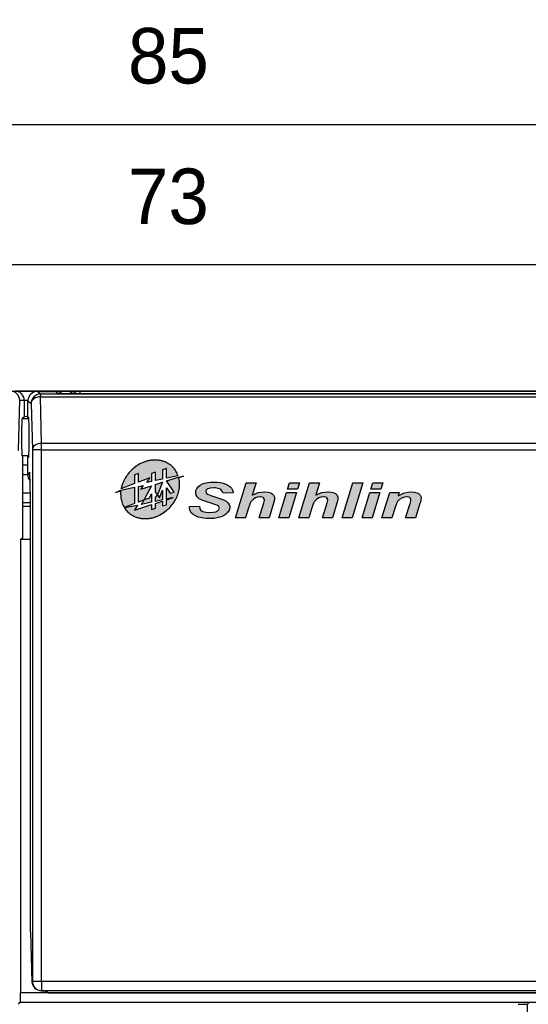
# Model space of a CAD drawing. Extents: x 14074 to 14414, y -3713 to -3387.
# Tile 15 of 25: x 14109 to 14136, y -3442 to -3388. Entities that reach past the tile are written whole.
import ezdxf

# ---------------------------------------------------------------- set-up
doc = ezdxf.new("R2010")
doc.units = 0
doc.linetypes.add('DASHED2', pattern=[9.524999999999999, 6.35, -3.175])
doc.layers.get('DEFPOINTS').update_dxf_attribs({"color": 8, "linetype": 'CONTINUOUS'})
doc.layers.add('TEXT', color=2, linetype='CONTINUOUS')
doc.layers.add('圖層1', color=3, linetype='DASHED2')
doc.styles.get("Standard").update_dxf_attribs({"font": 'PMingLiU.ttf'})
doc.dimstyles.new('ISO-25', dxfattribs={"dimtxt": 3, "dimasz": 3, "dimexe": 1, "dimexo": 1, "dimgap": 2, "dimtad": 2, "dimtih": 1, "dimtoh": 1, "dimtxsty": 'STANDARD', "dimcen": 0, "dimclrd": 256, "dimclre": 256, "dimclrt": 256, "dimazin": 3, "dimtfac": 1, "dimtmove": 0, "dimatfit": 3})

# ---------------------------------------------------------------- blocks, each defined once
blk = doc.blocks.new('*D3')
at = {"layer": 'DEFPOINTS', "color": 0}
for p in [(14153.48054244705, -3401.576901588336), (14153.48054244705, -3414.404963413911), (14080.48054244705, -3564.404963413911)]:
    blk.add_point(p, dxfattribs=at)
at = {"layer": 'TEXT', "color": 7}
for p, q in [((14080.48054244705, -3563.404963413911), (14080.48054244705, -3400.576901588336)), ((14153.48054244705, -3413.404963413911), (14153.48054244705, -3400.576901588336)), ((14083.48054244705, -3401.576901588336), (14150.48054244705, -3401.576901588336))]:
    blk.add_line(p, q, dxfattribs=at)
for points in [[(14083.48054244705, -3401.076901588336), (14083.48054244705, -3402.076901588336), (14080.48054244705, -3401.576901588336)], [(14150.48054244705, -3401.076901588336), (14150.48054244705, -3402.076901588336), (14153.48054244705, -3401.576901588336)]]:
    blk.add_solid(points, dxfattribs=at)
at = {"layer": 'TEXT', "color": 7, "insert": (14116.98054244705, -3397.906843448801), "char_height": 3, "attachment_point": 5}
blk.add_mtext('73', dxfattribs=at)
blk = doc.blocks.new('*D4')
at = {"layer": 'DEFPOINTS', "color": 0}
for p in [(14159.48054244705, -3394.015871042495), (14074.48054244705, -3447.677337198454), (14159.48054244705, -3447.677337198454)]:
    blk.add_point(p, dxfattribs=at)
at = {"layer": 'TEXT', "color": 7}
for p, q in [((14074.48054244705, -3446.677337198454), (14074.48054244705, -3393.015871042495)), ((14159.48054244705, -3446.677337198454), (14159.48054244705, -3393.015871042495)), ((14077.48054244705, -3394.015871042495), (14156.48054244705, -3394.015871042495))]:
    blk.add_line(p, q, dxfattribs=at)
for points in [[(14077.48054244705, -3393.515871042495), (14077.48054244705, -3394.515871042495), (14074.48054244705, -3394.015871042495)], [(14156.48054244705, -3393.515871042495), (14156.48054244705, -3394.515871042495), (14159.48054244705, -3394.015871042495)]]:
    blk.add_solid(points, dxfattribs=at)
at = {"layer": 'TEXT', "color": 7, "insert": (14116.98054244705, -3390.317469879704), "char_height": 3, "attachment_point": 5}
blk.add_mtext('85', dxfattribs=at)
blk = doc.blocks.new('*D5')
at = {"layer": 'DEFPOINTS', "color": 0}
for p in [(14153.48054244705, -3414.404963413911), (14080.48054244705, -3564.404963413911), (14167.14006650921, -3564.404963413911)]:
    blk.add_point(p, dxfattribs=at)
at = {"layer": 'TEXT', "color": 7}
for p, q in [((14154.48054244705, -3414.404963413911), (14168.14006650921, -3414.404963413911)), ((14167.14006650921, -3417.404963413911), (14167.14006650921, -3561.404963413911)), ((14081.48054244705, -3564.404963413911), (14168.14006650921, -3564.404963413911))]:
    blk.add_line(p, q, dxfattribs=at)
for points in [[(14166.64006650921, -3417.404963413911), (14167.64006650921, -3417.404963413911), (14167.14006650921, -3414.404963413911)], [(14166.64006650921, -3561.404963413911), (14167.64006650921, -3561.404963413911), (14167.14006650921, -3564.404963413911)]]:
    blk.add_solid(points, dxfattribs=at)
at = {"layer": 'TEXT', "color": 7, "insert": (14172.0048920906, -3489.404963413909), "char_height": 3, "attachment_point": 5}
blk.add_mtext('150', dxfattribs=at)
blk = doc.blocks.new('*D6')
at = {"layer": 'DEFPOINTS', "color": 0}
for p in [(14105.36062637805, -3408.404963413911), (14107.00991504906, -3570.404963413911), (14176.89654775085, -3570.404963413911)]:
    blk.add_point(p, dxfattribs=at)
at = {"layer": 'TEXT', "color": 7}
for p, q in [((14106.36062637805, -3408.404963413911), (14177.89654775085, -3408.404963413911)), ((14176.89654775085, -3411.404963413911), (14176.89654775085, -3567.404963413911)), ((14108.00991504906, -3570.404963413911), (14177.89654775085, -3570.404963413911))]:
    blk.add_line(p, q, dxfattribs=at)
for points in [[(14176.39654775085, -3411.404963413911), (14177.39654775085, -3411.404963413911), (14176.89654775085, -3408.404963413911)], [(14176.39654775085, -3567.404963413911), (14177.39654775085, -3567.404963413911), (14176.89654775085, -3570.404963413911)]]:
    blk.add_solid(points, dxfattribs=at)
at = {"layer": 'TEXT', "color": 7, "insert": (14181.76137333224, -3489.404963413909), "char_height": 3, "attachment_point": 5}
blk.add_mtext('162', dxfattribs=at)

msp = doc.modelspace()

# ---------------------------------------------------------------- hatches: boundary and pattern name
at = {"layer": '圖層1'}
h = msp.add_hatch(color=256, dxfattribs=at)
edge = h.paths.add_edge_path()
edge.add_arc((14116.13380927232, -3413.986735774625), 1.734616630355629, 174.4808855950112, 175.1147973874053)
edge.add_arc((14115.89513435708, -3413.966336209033), 1.495071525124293, 175.1147973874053, 198.819577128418)
edge.add_arc((14115.64380822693, -3414.051990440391), 1.22955039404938, 198.8195771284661, 251.1804228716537)
edge.add_arc((14115.72946245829, -3413.80066431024), 1.495071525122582, 251.1804228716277, 274.885202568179)
edge.add_arc((14115.70906289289, -3413.561989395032), 1.734616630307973, 274.8852025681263, 295.7618768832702)
edge.add_arc((14115.57665104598, -3413.28761658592), 2.039269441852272, 295.7618768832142, 334.2381231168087)
edge.add_arc((14115.85102385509, -3413.420028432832), 1.73461663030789, 334.2381231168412, 355.1147974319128)
edge.add_arc((14116.08969877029, -3413.440427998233), 1.495071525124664, 355.1147974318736, 373.2348360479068)
edge.add_line((14117.5450610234, -3413.098142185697), (14117.79982818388, -3412.995209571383))
edge.add_line((14117.79982818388, -3412.995209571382), (14117.52494781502, -3413.048640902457))
edge.add_line((14117.52494781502, -3413.048640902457), (14116.87752695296, -3413.259000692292))
edge.add_line((14116.87752695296, -3413.259000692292), (14117.29787083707, -3413.859313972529))
edge.add_line((14117.29787083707, -3413.859313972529), (14117.07356642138, -3413.919416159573))
edge.add_line((14117.07356642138, -3413.919416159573), (14116.87752695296, -3413.639442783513))
edge.add_line((14116.87752695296, -3413.639442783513), (14116.87752695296, -3414.234769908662))
edge.add_line((14116.87752695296, -3414.234769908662), (14117.23496639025, -3414.158793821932))
edge.add_line((14117.23496639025, -3414.158793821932), (14116.87752695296, -3414.274932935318))
edge.add_line((14116.87752695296, -3414.274932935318), (14116.87752695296, -3414.540636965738))
edge.add_line((14116.87752695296, -3414.540636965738), (14116.66051189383, -3414.611149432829))
edge.add_line((14116.66051189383, -3414.611149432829), (14116.66051189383, -3414.345445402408))
edge.add_line((14116.66051189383, -3414.345445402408), (14116.28073554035, -3414.468842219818))
edge.add_line((14116.28073554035, -3414.468842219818), (14116.28073554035, -3414.734546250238))
edge.add_line((14116.28073554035, -3414.734546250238), (14116.06372048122, -3414.805058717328))
edge.add_line((14116.06372048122, -3414.805058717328), (14116.06372048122, -3414.539354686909))
edge.add_line((14116.06372048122, -3414.539354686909), (14115.14140647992, -3414.839032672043))
edge.add_line((14115.14140647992, -3414.839032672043), (14115.31130531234, -3414.567137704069))
edge.add_line((14115.31130531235, -3414.567137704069), (14114.60032134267, -3414.692503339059))
edge.add_line((14114.60032134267, -3414.69250333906), (14115.14140647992, -3414.484800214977))
edge.add_line((14115.14140647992, -3414.484800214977), (14115.14140647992, -3413.603465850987))
edge.add_line((14115.14140647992, -3413.603465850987), (14114.41560819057, -3413.757739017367))
edge.add_line((14114.41560819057, -3413.757739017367), (14114.1268483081, -3413.874405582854))
edge.add_line((14114.1268483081, -3413.874405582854), (14114.40723403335, -3413.819904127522))
edge = h.paths.add_edge_path()
edge.add_line((14116.66051189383, -3412.658996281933), (14116.66051189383, -3413.157749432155))
edge.add_line((14116.66051189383, -3413.157749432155), (14116.28073554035, -3413.238473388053))
edge.add_line((14116.28073554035, -3413.238473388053), (14116.28073554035, -3412.782393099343))
edge.add_line((14116.28073554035, -3412.782393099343), (14116.06372048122, -3412.852905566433))
edge.add_line((14116.06372048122, -3412.852905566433), (14116.06372048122, -3413.284601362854))
edge.add_line((14116.06372048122, -3413.284601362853), (14115.81447356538, -3413.337580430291))
edge.add_line((14115.81447356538, -3413.337580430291), (14115.97323237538, -3413.083513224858))
edge.add_line((14115.97323237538, -3413.083513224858), (14115.35842153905, -3413.319516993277))
edge.add_line((14115.35842153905, -3413.319516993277), (14115.35842153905, -3412.852905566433))
edge.add_line((14115.35842153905, -3412.852905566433), (14115.14140647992, -3412.923418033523))
edge.add_line((14115.14140647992, -3412.923418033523), (14115.14140647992, -3413.40282126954))
edge.add_line((14115.14140647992, -3413.40282126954), (14114.42881797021, -3413.676358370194))
edge.add_arc((14116.13185783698, -3414.00582774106), 1.734616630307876, 154.2381231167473, 169.0508421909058, ccw=False)
edge.add_arc((14116.4062306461, -3414.138239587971), 2.039269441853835, 115.76187688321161, 154.2381231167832, ccw=False)
edge.add_arc((14116.27381879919, -3413.86386677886), 1.734616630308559, 94.88520256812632, 115.7618768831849, ccw=False)
edge.add_arc((14116.25341923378, -3413.62519186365), 1.495071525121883, 71.18042287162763, 94.88520256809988, ccw=False)
edge.add_arc((14116.33907346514, -3413.373865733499), 1.22955039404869, 18.819577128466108, 71.18042287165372, ccw=False)
edge.add_arc((14116.08774731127, -3413.4595199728), 1.495071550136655, 18.764080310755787, 18.81957712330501, ccw=False)
edge.add_line((14117.50335746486, -3412.97859707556), (14116.87752695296, -3413.111621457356))
edge.add_line((14116.87752695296, -3413.111621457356), (14116.87752695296, -3412.588483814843))
edge.add_line((14116.87752695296, -3412.588483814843), (14116.66051189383, -3412.658996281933))
h.paths.add_polyline_path([(14124.6026926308, -3413.356093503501), (14125.1416354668, -3413.356093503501), (14124.93564529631, -3414.033658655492), (14125.08074529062, -3413.962404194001), (14125.21936760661, -3413.907991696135), (14125.27507564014, -3413.89114973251), (14125.43053991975, -3413.860056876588), (14125.59507294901, -3413.848397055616), (14125.6132104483, -3413.848397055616), (14125.78551669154, -3413.862647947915), (14125.92673007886, -3413.904105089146), (14125.99798454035, -3413.944266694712), (14126.08737650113, -3414.0297720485), (14126.13272024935, -3414.136005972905), (14126.137902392, -3414.195600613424), (14126.12883364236, -3414.286288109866), (14126.09774078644, -3414.410659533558), (14126.08608096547, -3414.45211667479), (14125.84122472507, -3415.257939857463), (14125.30228188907, -3415.257939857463), (14125.55232027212, -3414.436570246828), (14125.58600419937, -3414.303130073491), (14125.59118634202, -3414.265559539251), (14125.53936491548, -3414.163212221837), (14125.52900063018, -3414.155439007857), (14125.3864917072, -3414.115277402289), (14125.36058099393, -3414.113981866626), (14125.20770778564, -3414.136005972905), (14125.10017832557, -3414.178758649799), (14124.97969350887, -3414.256490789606), (14124.8864149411, -3414.347178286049), (14124.85402654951, -3414.388635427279), (14124.8190470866, -3414.457298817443), (14124.7762944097, -3414.567419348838), (14124.72965512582, -3414.712519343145), (14124.56512209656, -3415.257939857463), (14124.0248837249, -3415.257939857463)])
h.paths.add_polyline_path([(14126.36591666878, -3415.257939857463), (14126.94243003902, -3413.356093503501), (14127.48137287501, -3413.356093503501), (14126.90485950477, -3415.257939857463)])
h.paths.add_polyline_path([(14123.3654560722, -3413.880785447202), (14123.90439890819, -3413.880785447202), (14123.48723642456, -3415.257939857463), (14122.94829358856, -3415.257939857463)])
h.paths.add_polyline_path([(14128.01513356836, -3413.356093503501), (14128.55407640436, -3413.356093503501), (14128.45302462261, -3413.694228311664), (14127.91278625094, -3413.694228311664)])
h.paths.add_polyline_path([(14116.66051189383, -3413.329513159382), (14116.38283691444, -3414.007582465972), (14116.28073554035, -3413.852675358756), (14116.28073554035, -3413.452909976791)], flags=17)
h.paths.add_polyline_path([(14116.49131760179, -3414.172168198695), (14116.66051189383, -3413.759003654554), (14116.66051189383, -3414.280897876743), (14116.28073554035, -3414.361621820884), (14116.28073554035, -3414.1492655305), (14116.38771671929, -3414.014986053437)], flags=17)
h.paths.add_polyline_path([(14123.52351142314, -3413.356093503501), (14124.06245425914, -3413.356093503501), (14123.96140247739, -3413.694228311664), (14123.42116410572, -3413.694228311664)])
h.paths.add_polyline_path([(14115.93715064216, -3414.189612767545), (14116.06372048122, -3413.954543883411), (14116.06372048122, -3414.407749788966), (14115.52306756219, -3414.522669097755), (14115.67463296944, -3414.280113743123), (14115.35842153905, -3414.401495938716), (14115.35842153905, -3413.557337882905), (14115.61531173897, -3413.502734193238), (14115.48485607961, -3413.711506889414), (14116.06372048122, -3413.523422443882), (14115.66588181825, -3414.262299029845)], flags=17)
h.paths.add_polyline_path([(14127.85707821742, -3413.880785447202), (14128.39602105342, -3413.880785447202), (14127.97885856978, -3415.257939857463), (14127.43991573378, -3415.257939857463)])
h.paths.add_polyline_path([(14130.06985313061, -3413.848397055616), (14130.1022415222, -3413.848397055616), (14130.27325222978, -3413.862647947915), (14130.41446561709, -3413.904105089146), (14130.49090222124, -3413.945562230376), (14130.57899864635, -3414.031067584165), (14130.62563793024, -3414.136005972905), (14130.63211560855, -3414.203373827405), (14130.62175132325, -3414.284992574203), (14130.59065846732, -3414.408068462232), (14130.56992989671, -3414.478027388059), (14130.33414240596, -3415.257939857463), (14129.79519956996, -3415.257939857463), (14130.03228259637, -3414.475436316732), (14130.0737397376, -3414.329040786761), (14130.08410402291, -3414.266855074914), (14130.03616920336, -3414.163212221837), (14130.02450938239, -3414.154143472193), (14129.88070492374, -3414.115277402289), (14129.85349867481, -3414.113981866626), (14129.70969421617, -3414.136005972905), (14129.59050493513, -3414.18264525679), (14129.46872458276, -3414.256490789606), (14129.375446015, -3414.348473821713), (14129.36249065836, -3414.364020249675), (14129.32103351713, -3414.436570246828), (14129.27568976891, -3414.545395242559), (14129.22775494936, -3414.690495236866), (14129.22775494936, -3414.693086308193), (14129.05674424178, -3415.257939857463), (14128.51650587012, -3415.257939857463), (14128.93366835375, -3413.880785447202), (14129.44540494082, -3413.880785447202), (14129.39228797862, -3414.05956936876), (14129.5347969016, -3413.981837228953), (14129.67082814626, -3413.923538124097), (14129.75244689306, -3413.896331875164), (14129.90661563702, -3413.862647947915)])
h.paths.add_polyline_path([(14121.1811829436, -3413.356093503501), (14121.7201257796, -3413.356093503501), (14121.51284007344, -3414.033658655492), (14121.65923560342, -3413.962404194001), (14121.79656238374, -3413.907991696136), (14121.85356595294, -3413.891149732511), (14122.00773469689, -3413.860056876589), (14122.17356326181, -3413.848397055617), (14122.1917007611, -3413.848397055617), (14122.36271146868, -3413.862647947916), (14122.50392485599, -3413.904105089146), (14122.57517931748, -3413.944266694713), (14122.66586681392, -3414.0297720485), (14122.71121056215, -3414.136005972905), (14122.7163927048, -3414.195600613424), (14122.70602841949, -3414.286288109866), (14122.67623109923, -3414.410659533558), (14122.66457127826, -3414.45211667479), (14122.41971503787, -3415.257939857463), (14121.8794766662, -3415.257939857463), (14122.12951504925, -3414.436570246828), (14122.16449451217, -3414.303130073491), (14122.16967665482, -3414.265559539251), (14122.11785522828, -3414.163212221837), (14122.10749094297, -3414.155439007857), (14121.96498201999, -3414.115277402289), (14121.93777577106, -3414.113981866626), (14121.78619809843, -3414.136005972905), (14121.67866863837, -3414.178758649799), (14121.55818382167, -3414.256490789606), (14121.4649052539, -3414.347178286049), (14121.43251686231, -3414.388635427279), (14121.3975373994, -3414.457298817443), (14121.3547847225, -3414.567419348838), (14121.30814543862, -3414.712519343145), (14121.14361240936, -3415.257939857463), (14120.60337403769, -3415.257939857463)])
h.paths.add_polyline_path([(14119.27285891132, -3413.328887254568), (14119.43350533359, -3413.323705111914), (14119.62006246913, -3413.330182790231), (14119.78977764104, -3413.349615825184), (14119.940059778, -3413.380708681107), (14120.07349995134, -3413.426052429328), (14120.18621155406, -3413.480464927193), (14120.29633208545, -3413.559492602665), (14120.38054190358, -3413.648884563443), (14120.4401365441, -3413.749936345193), (14120.47252493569, -3413.862647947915), (14120.47770707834, -3413.898922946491), (14119.93358209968, -3413.915764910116), (14119.89212495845, -3413.801757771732), (14119.805324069, -3413.716252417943), (14119.7910731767, -3413.707183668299), (14119.66799728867, -3413.657953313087), (14119.50346425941, -3413.635929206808), (14119.4296187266, -3413.634633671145), (14119.24176605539, -3413.646293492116), (14119.11221248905, -3413.682568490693), (14119.09537052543, -3413.691637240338), (14119.00597856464, -3413.779733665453), (14118.99431874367, -3413.835441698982), (14119.04095802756, -3413.937789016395), (14119.08630177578, -3413.970177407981), (14119.17958034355, -3414.014225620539), (14119.32986248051, -3414.067342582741), (14119.49439550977, -3414.11916400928), (14119.70038568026, -3414.18264525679), (14119.86750978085, -3414.240944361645), (14119.99576781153, -3414.292765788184), (14120.08515977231, -3414.339405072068), (14120.09941066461, -3414.348473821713), (14120.19787137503, -3414.432683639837), (14120.2626481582, -3414.53114435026), (14120.2911499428, -3414.642560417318), (14120.29374101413, -3414.682722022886), (14120.27819458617, -3414.79284255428), (14120.23414637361, -3414.895189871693), (14120.16030084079, -3414.989763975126), (14120.05795352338, -3415.076564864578), (14120.00613209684, -3415.111544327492), (14119.88953388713, -3415.172434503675), (14119.75868478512, -3415.220369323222), (14119.61099371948, -3415.255348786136), (14119.44775622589, -3415.278668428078), (14119.26897230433, -3415.29032824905), (14119.20030891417, -3415.29032824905), (14119.02282052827, -3415.285146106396), (14118.85828749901, -3415.268304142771), (14118.70670982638, -3415.241097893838), (14118.58622500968, -3415.207413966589), (14118.43464733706, -3415.149114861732), (14118.31416252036, -3415.076564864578), (14118.22606609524, -3414.991059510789), (14118.2169973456, -3414.979399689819), (14118.1599937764, -3414.879643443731), (14118.12630984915, -3414.770818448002), (14118.11724109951, -3414.652924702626), (14118.11853663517, -3414.642560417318), (14118.65747947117, -3414.623127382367), (14118.68079911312, -3414.757863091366), (14118.73002946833, -3414.847255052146), (14118.74557589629, -3414.862801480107), (14118.8479232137, -3414.917213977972), (14118.99302320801, -3414.950897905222), (14119.18217141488, -3414.963853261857), (14119.20419552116, -3414.963853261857), (14119.39593479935, -3414.953488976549), (14119.54103479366, -3414.923691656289), (14119.60710711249, -3414.895189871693), (14119.70815889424, -3414.808388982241), (14119.73147853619, -3414.72936130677), (14119.68613478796, -3414.62830952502), (14119.62913121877, -3414.586852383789), (14119.54103479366, -3414.546690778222), (14119.38427497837, -3414.492278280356), (14119.2378794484, -3414.446934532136), (14119.05391338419, -3414.389930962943), (14118.90363124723, -3414.339405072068), (14118.78703303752, -3414.294061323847), (14118.7701910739, -3414.286288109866), (14118.64193304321, -3414.216329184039), (14118.54347233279, -3414.128232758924), (14118.53699465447, -3414.120459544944), (14118.47869554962, -3414.020703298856), (14118.45278483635, -3413.907991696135), (14118.45278483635, -3413.880785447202), (14118.46833126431, -3413.766778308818), (14118.51367501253, -3413.664430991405), (14118.59011161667, -3413.569856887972), (14118.69764107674, -3413.48694260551), (14118.70411875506, -3413.481760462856), (14118.81812589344, -3413.423461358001), (14118.95027053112, -3413.379413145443), (14119.10184820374, -3413.347024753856)])

# ---------------------------------------------------------------- linework, layer by layer
at = {"layer": 'TEXT', "color": 7}
for p, q in [((14109.69020121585, -3408.40496341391), (14108.69054389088, -3408.40496341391)), ((14109.69020121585, -3408.46726618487), (14109.69020121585, -3408.40496341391)), ((14110.99346401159, -3408.40496341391), (14109.69020121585, -3408.40496341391)), ((14109.89380680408, -3408.424058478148), (14109.89380680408, -3408.423933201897)), ((14109.89380680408, -3408.423933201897), (14110.90436685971, -3408.423933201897)), ((14110.06337977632, -3408.569060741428), (14109.89380680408, -3408.424058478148)), ((14109.89380680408, -3408.424058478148), (14110.89346401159, -3408.424058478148)), ((14110.89346401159, -3408.424058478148), (14111.03714384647, -3408.546919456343)), ((14110.99346401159, -3408.432408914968), (14110.99346401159, -3408.40496341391)), ((14111.99312133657, -3408.40496341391), (14110.99346401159, -3408.40496341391)), ((14112.19020121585, -3408.40496341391), (14111.99312133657, -3408.40496341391)), ((14112.19020121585, -3408.40496341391), (14112.19020121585, -3408.546919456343)), ((14156.78054244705, -3408.40496341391), (14112.19020121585, -3408.40496341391)), ((14108.87545602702, -3411.612070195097), (14108.94634411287, -3408.90496341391)), ((14108.94634411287, -3408.90496341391), (14109.19037255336, -3408.90496341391)), ((14109.19037255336, -3408.90496341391), (14109.39416678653, -3408.90496341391)), ((14109.19037255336, -3408.90496341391), (14109.19037255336, -3409.791277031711)), ((14109.39380680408, -3409.904963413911), (14109.39380680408, -3408.923933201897)), ((14109.3939781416, -3408.923883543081), (14109.56355111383, -3409.068885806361)), ((14109.3939781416, -3409.904963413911), (14109.3939781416, -3408.923883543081)), ((14158.69770511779, -3408.569060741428), (14110.06337977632, -3408.569060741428)), ((14110.06337977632, -3408.569060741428), (14110.06337977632, -3408.714043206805)), ((14110.12948009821, -3411.228717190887), (14110.06337977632, -3408.714043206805)), ((14110.06337977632, -3408.714043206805), (14158.69770511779, -3408.714043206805)), ((14157.72394104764, -3408.546919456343), (14111.03714384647, -3408.546919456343)), ((14111.22191782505, -3408.546919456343), (14111.21012608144, -3408.536836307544)), ((14109.56355111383, -3409.068885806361), (14109.62965143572, -3411.583559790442)), ((14109.44501345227, -3409.904963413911), (14109.07219317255, -3409.904963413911)), ((14109.12456501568, -3409.835143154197), (14109.19037255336, -3409.791277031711)), ((14109.12456501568, -3409.904963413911), (14109.12456501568, -3409.835143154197)), ((14109.62965143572, -3411.583559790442), (14109.62965143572, -3440.284424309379)), ((14110.12948009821, -3411.5817124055), (14110.12948009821, -3411.228717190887)), ((14158.6316047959, -3411.228717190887), (14110.12948009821, -3411.228717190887)), ((14110.12948009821, -3440.282576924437), (14110.12948009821, -3411.5817124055)), ((14110.12948009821, -3411.5817124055), (14158.6316047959, -3411.5817124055)), ((14109.44481474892, -3411.904963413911), (14109.07219317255, -3411.904963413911)), ((14109.12456501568, -3416.335143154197), (14109.12456501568, -3411.904963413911)), ((14109.38054244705, -3412.012543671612), (14109.38613423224, -3411.904963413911)), ((14109.38054244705, -3412.899272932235), (14109.38054244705, -3412.012543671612)), ((14109.38054244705, -3412.40496341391), (14109.12456501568, -3412.40496341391)), ((14109.12456501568, -3412.90496341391), (14109.38054329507, -3412.90496341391)), ((14109.4882365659, -3412.789411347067), (14109.38054717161, -3412.912703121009)), ((14109.52490774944, -3414.184503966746), (14109.4882365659, -3412.789411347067)), ((14109.52473641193, -3414.191123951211), (14109.48838559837, -3412.808219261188)), ((14109.51777575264, -3413.926317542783), (14109.12456501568, -3413.926317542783)), ((14109.52473641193, -3437.602602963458), (14109.52473641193, -3414.189976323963)), ((14109.52490774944, -3437.613314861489), (14109.52490774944, -3414.184503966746)), ((14109.12456501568, -3414.425841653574), (14109.52473641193, -3414.425841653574)), ((14109.52473641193, -3414.640732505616), (14109.12456501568, -3414.640732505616)), ((14108.99363540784, -3416.40496341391), (14108.99363540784, -3440.90496341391)), ((14108.99363540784, -3416.40496341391), (14109.52473641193, -3416.40496341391)), ((14109.12456501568, -3416.335143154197), (14109.01982132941, -3416.40496341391)), ((14109.52490774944, -3437.613314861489), (14109.61105282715, -3440.305717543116)), ((14109.62965143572, -3440.284424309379), (14109.61105282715, -3440.305717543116)), ((14110.12948009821, -3440.282576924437), (14110.12948009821, -3440.784249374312)), ((14158.6316047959, -3440.282576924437), (14110.12948009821, -3440.282576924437)), ((14110.12630858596, -3440.787880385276), (14110.12948009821, -3440.784249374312)), ((14110.12630858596, -3440.787880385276), (14110.46936439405, -3440.787880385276)), ((14110.12948009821, -3440.784249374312), (14158.6316047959, -3440.784249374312)), ((14110.46936439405, -3440.787880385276), (14110.38054244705, -3440.889571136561)), ((14110.38054244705, -3440.889571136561), (14110.38054244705, -3440.787880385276)), ((14108.87579876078, -3441.509707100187), (14108.98054244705, -3441.40496341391)), ((14110.48054244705, -3440.90496341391), (14108.98054244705, -3440.90496341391)), ((14108.98054244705, -3440.90496341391), (14108.98054244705, -3441.40496341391)), ((14108.98054244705, -3441.40496341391), (14159.48054244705, -3441.40496341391)), ((14110.38054244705, -3440.889571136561), (14151.38054244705, -3440.889571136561)), ((14110.48054244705, -3440.889571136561), (14110.48054244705, -3440.90496341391)), ((14110.48054244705, -3440.90496341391), (14146.48054244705, -3440.90496341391)), ((14136.37545602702, -3441.510049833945), (14136.46744948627, -3441.418056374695)), ((14136.37545602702, -3450.65496341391), (14136.37545602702, -3441.510049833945))]:
    msp.add_line(p, q, dxfattribs=at)
msp.add_arc((14109.89380680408, -3408.923933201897), 0.5, 90, 180, dxfattribs=at)
for centre, major_axis, ratio, start_param, end_param in [((14108.44651545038, -3408.90496341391), (1.887379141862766e-14, 0.5000000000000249), 0.9996573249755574, 4.712388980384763, 6.283185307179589), ((14108.69054389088, -3408.90496341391), (1.77635683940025e-14, 0.5000000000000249), 0.9996573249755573, 4.712388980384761, 6.283185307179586), ((14109.89380680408, -3408.923933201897), (0.3249484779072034, 0.3800111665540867), 0.9994070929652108, 0.7077418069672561, 2.277852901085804), ((14110.89346401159, -3408.923933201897), (-0.1738929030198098, -0.4709291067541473), 0.9661422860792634, 2.798914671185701, 3.506656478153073), ((14111.99312133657, -3408.904963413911), (-3.05311331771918e-14, 0.5000000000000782), 0.9996573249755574, 9.87910369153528e-15, 0.7726148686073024), ((14112.19020121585, -3408.90496341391), (-3.275157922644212e-14, 0.5000000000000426), 0.9996573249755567, 4.440892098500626e-15, 0.7726148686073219), ((14109.8938068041, -3408.923933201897), (-0.5000000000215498, 1.18584612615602e-19), 0.003794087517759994, 6.257005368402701, 6.283185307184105), ((14110.06337977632, -3409.068935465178), (0.3249484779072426, 0.3800111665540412), 0.999407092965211, 0.7077418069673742, 2.277852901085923), ((14110.06337977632, -3409.068935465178), (-0.4998273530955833, -0.01313838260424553), 0.7096628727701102, 4.693737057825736, 6.246022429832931), ((14109.07219317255, -3410.904963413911), (-2.50689441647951e-16, -1), 0.02618592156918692, 3.14159265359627, 6.283185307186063), ((14109.69020121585, -3409.791505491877), (0.5000000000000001, 8.681575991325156e-16), 0.01745506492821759, 2.205313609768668, 3.115412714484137), ((14109.43291429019, -3410.90496341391), (-0.0001093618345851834, -1.099999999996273), 0.02618573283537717, 5.853488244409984, 9.854480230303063), ((14110.12948009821, -3411.583609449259), (-0.4998273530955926, -0.01313838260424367), 0.7096628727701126, 4.693737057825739, 6.246022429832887), ((14110.12948009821, -3411.583609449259), (-0.5000000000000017, -7.623296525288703e-20), 0.003794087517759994, 4.712388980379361, 6.257005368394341), ((14109.39363540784, -3412.897375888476), (4.970992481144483e-05, 0.4999999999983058), 0.02618573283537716, 1.574593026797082, 1.601458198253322), ((14109.89380680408, -3412.897375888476), (0.4703868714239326, 0.213695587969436), 0.9609821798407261, 2.730646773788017, 3.424486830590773), ((14109.98806522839, -3412.789461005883), (-0.171915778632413, -0.4771235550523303), 0.9837344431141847, 5.052930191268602, 5.090093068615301), ((14110.02473641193, -3414.184553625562), (0.4999924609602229, 0.006570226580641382), 0.4179035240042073, 3.109921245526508, 3.136101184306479), ((14110.02473641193, -3437.602602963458), (-0.5000000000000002, 1.185902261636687e-16), 0.818422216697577, 0, 0.02617993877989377), ((14110.111213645, -3440.305386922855), (0.4732550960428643, -0.1704461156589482), 0.9537871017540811, 3.503332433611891, 5.073443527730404), ((14110.12948009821, -3440.284473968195), (-0.5000000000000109, -3.369826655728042e-17), 0.003794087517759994, 4.71238898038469, 6.257005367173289), ((14110.12948009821, -3440.284473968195), (0.376577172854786, -0.3289219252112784), 0.9992085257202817, 3.85983795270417, 5.42994904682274), ((14135.87562736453, -3441.509707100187), (-0.5000000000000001, 2.129896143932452e-15), 0.02618592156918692, 1.570796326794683, 3.115412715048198)]:
    msp.add_ellipse(centre, major_axis=major_axis, ratio=ratio, start_param=start_param, end_param=end_param, dxfattribs=at)
at = {"layer": '圖層1'}
for p, q in [((14116.87752695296, -3412.588483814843), (14116.66051189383, -3412.658996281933)), ((14116.66051189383, -3412.658996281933), (14116.66051189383, -3413.157749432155)), ((14116.87752695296, -3413.111621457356), (14116.87752695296, -3412.588483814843)), ((14115.35842153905, -3412.852905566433), (14115.14140647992, -3412.923418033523)), ((14115.14140647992, -3412.923418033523), (14115.14140647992, -3413.40282126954)), ((14115.35842153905, -3413.319516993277), (14115.35842153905, -3412.852905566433)), ((14115.97323237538, -3413.083513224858), (14115.35842153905, -3413.319516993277)), ((14115.81447356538, -3413.337580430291), (14115.97323237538, -3413.083513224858)), ((14116.28073554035, -3412.782393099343), (14116.06372048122, -3412.852905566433)), ((14116.06372048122, -3412.852905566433), (14116.06372048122, -3413.284601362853)), ((14116.28073554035, -3413.238473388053), (14116.28073554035, -3412.782393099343)), ((14116.66051189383, -3413.157749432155), (14116.28073554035, -3413.238473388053)), ((14117.50335746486, -3412.97859707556), (14116.87752695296, -3413.111621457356)), ((14116.87752695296, -3413.259000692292), (14117.52494781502, -3413.048640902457)), ((14117.52494781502, -3413.048640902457), (14117.79982818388, -3412.995209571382)), ((14117.79982818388, -3412.995209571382), (14117.5450610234, -3413.098142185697)), ((14114.1268483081, -3413.874405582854), (14114.41560819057, -3413.757739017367)), ((14114.41560819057, -3413.757739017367), (14115.14140647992, -3413.603465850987)), ((14115.14140647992, -3413.40282126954), (14114.42881797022, -3413.676358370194)), ((14115.14140647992, -3413.603465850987), (14115.14140647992, -3414.484800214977)), ((14115.35842153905, -3413.557337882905), (14115.61531173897, -3413.502734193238)), ((14115.35842153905, -3414.401495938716), (14115.35842153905, -3413.557337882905)), ((14115.61531173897, -3413.502734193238), (14115.48485607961, -3413.711506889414)), ((14115.48485607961, -3413.711506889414), (14116.06372048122, -3413.523422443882)), ((14116.06372048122, -3413.523422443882), (14115.66588181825, -3414.262299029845)), ((14116.06372048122, -3413.284601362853), (14115.81447356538, -3413.337580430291)), ((14116.28073554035, -3413.452909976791), (14116.66051189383, -3413.329513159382)), ((14116.28073554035, -3413.852675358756), (14116.28073554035, -3413.452909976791)), ((14116.66051189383, -3413.329513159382), (14116.38283691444, -3414.007582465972)), ((14116.49131760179, -3414.172168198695), (14116.66051189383, -3413.759003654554)), ((14116.66051189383, -3413.759003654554), (14116.66051189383, -3414.280897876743)), ((14117.29787083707, -3413.859313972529), (14116.87752695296, -3413.259000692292)), ((14116.87752695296, -3414.234769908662), (14116.87752695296, -3413.639442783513)), ((14116.87752695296, -3413.639442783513), (14117.07356642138, -3413.919416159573)), ((14118.45278483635, -3413.880785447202), (14118.46833126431, -3413.766778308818)), ((14118.46833126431, -3413.766778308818), (14118.51367501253, -3413.664430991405)), ((14118.51367501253, -3413.664430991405), (14118.59011161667, -3413.569856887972)), ((14118.59011161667, -3413.569856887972), (14118.69764107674, -3413.48694260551)), ((14118.69764107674, -3413.48694260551), (14118.70411875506, -3413.481760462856)), ((14118.70411875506, -3413.481760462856), (14118.81812589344, -3413.423461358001)), ((14118.81812589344, -3413.423461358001), (14118.95027053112, -3413.379413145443)), ((14118.95027053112, -3413.379413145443), (14119.10184820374, -3413.347024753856)), ((14119.09537052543, -3413.691637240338), (14119.00597856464, -3413.779733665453)), ((14119.11221248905, -3413.682568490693), (14119.09537052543, -3413.691637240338)), ((14119.10184820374, -3413.347024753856), (14119.27285891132, -3413.328887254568)), ((14119.24176605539, -3413.646293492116), (14119.11221248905, -3413.682568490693)), ((14119.4296187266, -3413.634633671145), (14119.24176605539, -3413.646293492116)), ((14119.27285891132, -3413.328887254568), (14119.43350533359, -3413.323705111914)), ((14119.50346425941, -3413.635929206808), (14119.4296187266, -3413.634633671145)), ((14119.43350533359, -3413.323705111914), (14119.62006246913, -3413.330182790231)), ((14119.66799728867, -3413.657953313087), (14119.50346425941, -3413.635929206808)), ((14119.62006246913, -3413.330182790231), (14119.78977764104, -3413.349615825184)), ((14119.7910731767, -3413.707183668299), (14119.66799728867, -3413.657953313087)), ((14119.78977764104, -3413.349615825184), (14119.940059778, -3413.380708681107)), ((14119.805324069, -3413.716252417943), (14119.7910731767, -3413.707183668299)), ((14119.89212495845, -3413.801757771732), (14119.805324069, -3413.716252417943)), ((14119.940059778, -3413.380708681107), (14120.07349995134, -3413.426052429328)), ((14120.07349995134, -3413.426052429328), (14120.18621155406, -3413.480464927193)), ((14120.18621155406, -3413.480464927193), (14120.29633208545, -3413.559492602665)), ((14120.29633208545, -3413.559492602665), (14120.38054190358, -3413.648884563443)), ((14120.38054190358, -3413.648884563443), (14120.4401365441, -3413.749936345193)), ((14120.4401365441, -3413.749936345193), (14120.47252493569, -3413.862647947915)), ((14120.60337403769, -3415.257939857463), (14121.1811829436, -3413.356093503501)), ((14121.1811829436, -3413.356093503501), (14121.7201257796, -3413.356093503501)), ((14121.7201257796, -3413.356093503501), (14121.51284007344, -3414.033658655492)), ((14123.42116410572, -3413.694228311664), (14123.52351142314, -3413.356093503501)), ((14123.96140247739, -3413.694228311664), (14123.42116410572, -3413.694228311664)), ((14123.52351142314, -3413.356093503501), (14124.06245425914, -3413.356093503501)), ((14124.06245425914, -3413.356093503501), (14123.96140247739, -3413.694228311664)), ((14124.0248837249, -3415.257939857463), (14124.6026926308, -3413.356093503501)), ((14124.6026926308, -3413.356093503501), (14125.1416354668, -3413.356093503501)), ((14125.1416354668, -3413.356093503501), (14124.93564529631, -3414.033658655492)), ((14126.36591666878, -3415.257939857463), (14126.94243003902, -3413.356093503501)), ((14127.48137287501, -3413.356093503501), (14126.90485950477, -3415.257939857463)), ((14126.94243003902, -3413.356093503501), (14127.48137287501, -3413.356093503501)), ((14127.91278625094, -3413.694228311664), (14128.01513356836, -3413.356093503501)), ((14128.45302462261, -3413.694228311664), (14127.91278625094, -3413.694228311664)), ((14128.01513356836, -3413.356093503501), (14128.55407640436, -3413.356093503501)), ((14128.55407640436, -3413.356093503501), (14128.45302462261, -3413.694228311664)), ((14114.40723403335, -3413.819904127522), (14114.1268483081, -3413.874405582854)), ((14115.67463296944, -3414.280113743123), (14115.35842153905, -3414.401495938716)), ((14115.52306756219, -3414.522669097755), (14115.67463296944, -3414.280113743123)), ((14115.66588181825, -3414.262299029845), (14115.93715064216, -3414.189612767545)), ((14115.93715064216, -3414.189612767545), (14116.06372048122, -3413.954543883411)), ((14116.06372048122, -3413.954543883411), (14116.06372048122, -3414.407749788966)), ((14116.38283691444, -3414.007582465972), (14116.28073554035, -3413.852675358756)), ((14116.28073554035, -3414.1492655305), (14116.38771671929, -3414.014986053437)), ((14116.28073554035, -3414.361621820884), (14116.28073554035, -3414.1492655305)), ((14116.66051189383, -3414.280897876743), (14116.28073554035, -3414.361621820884)), ((14116.38771671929, -3414.014986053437), (14116.49131760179, -3414.172168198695)), ((14116.87752695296, -3414.274932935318), (14117.23496639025, -3414.158793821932)), ((14117.23496639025, -3414.158793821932), (14116.87752695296, -3414.234769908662)), ((14116.87752695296, -3414.540636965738), (14116.87752695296, -3414.274932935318)), ((14117.07356642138, -3413.919416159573), (14117.29787083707, -3413.859313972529)), ((14118.45278483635, -3413.907991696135), (14118.45278483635, -3413.880785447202)), ((14118.47869554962, -3414.020703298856), (14118.45278483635, -3413.907991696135)), ((14118.53699465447, -3414.120459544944), (14118.47869554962, -3414.020703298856)), ((14118.54347233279, -3414.128232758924), (14118.53699465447, -3414.120459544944)), ((14118.64193304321, -3414.216329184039), (14118.54347233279, -3414.128232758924)), ((14118.7701910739, -3414.286288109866), (14118.64193304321, -3414.216329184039)), ((14118.78703303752, -3414.294061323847), (14118.7701910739, -3414.286288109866)), ((14118.90363124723, -3414.339405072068), (14118.78703303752, -3414.294061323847)), ((14119.00597856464, -3413.779733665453), (14118.99431874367, -3413.835441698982)), ((14118.99431874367, -3413.835441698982), (14119.04095802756, -3413.937789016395)), ((14119.04095802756, -3413.937789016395), (14119.08630177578, -3413.970177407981)), ((14119.08630177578, -3413.970177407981), (14119.17958034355, -3414.014225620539)), ((14119.17958034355, -3414.014225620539), (14119.32986248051, -3414.067342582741)), ((14119.32986248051, -3414.067342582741), (14119.49439550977, -3414.11916400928)), ((14119.49439550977, -3414.11916400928), (14119.70038568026, -3414.18264525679)), ((14119.70038568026, -3414.18264525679), (14119.86750978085, -3414.240944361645)), ((14119.86750978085, -3414.240944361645), (14119.99576781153, -3414.292765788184)), ((14119.93358209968, -3413.915764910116), (14119.89212495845, -3413.801757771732)), ((14120.47770707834, -3413.898922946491), (14119.93358209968, -3413.915764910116)), ((14119.99576781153, -3414.292765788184), (14120.08515977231, -3414.339405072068)), ((14120.47252493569, -3413.862647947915), (14120.47770707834, -3413.898922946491)), ((14121.55818382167, -3414.256490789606), (14121.4649052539, -3414.347178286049)), ((14121.51284007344, -3414.033658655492), (14121.65923560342, -3413.962404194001)), ((14121.67866863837, -3414.178758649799), (14121.55818382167, -3414.256490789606)), ((14121.65923560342, -3413.962404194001), (14121.79656238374, -3413.907991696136)), ((14121.78619809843, -3414.136005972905), (14121.67866863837, -3414.178758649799)), ((14121.93777577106, -3414.113981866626), (14121.78619809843, -3414.136005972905)), ((14121.79656238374, -3413.907991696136), (14121.85356595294, -3413.891149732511)), ((14121.85356595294, -3413.891149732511), (14122.00773469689, -3413.860056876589)), ((14121.96498201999, -3414.115277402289), (14121.93777577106, -3414.113981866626)), ((14122.10749094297, -3414.155439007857), (14121.96498201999, -3414.115277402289)), ((14122.00773469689, -3413.860056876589), (14122.17356326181, -3413.848397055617)), ((14122.11785522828, -3414.163212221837), (14122.10749094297, -3414.155439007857)), ((14122.16967665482, -3414.265559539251), (14122.11785522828, -3414.163212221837)), ((14122.16449451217, -3414.303130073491), (14122.16967665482, -3414.265559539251)), ((14122.17356326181, -3413.848397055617), (14122.1917007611, -3413.848397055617)), ((14122.1917007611, -3413.848397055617), (14122.36271146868, -3413.862647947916)), ((14122.36271146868, -3413.862647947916), (14122.50392485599, -3413.904105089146)), ((14122.50392485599, -3413.904105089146), (14122.57517931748, -3413.944266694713)), ((14122.57517931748, -3413.944266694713), (14122.66586681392, -3414.0297720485)), ((14122.66586681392, -3414.0297720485), (14122.71121056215, -3414.136005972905)), ((14122.70602841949, -3414.286288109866), (14122.67623109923, -3414.410659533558)), ((14122.7163927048, -3414.195600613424), (14122.70602841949, -3414.286288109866)), ((14122.71121056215, -3414.136005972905), (14122.7163927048, -3414.195600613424)), ((14122.94829358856, -3415.257939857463), (14123.3654560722, -3413.880785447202)), ((14123.3654560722, -3413.880785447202), (14123.90439890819, -3413.880785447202)), ((14123.90439890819, -3413.880785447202), (14123.48723642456, -3415.257939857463)), ((14124.97969350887, -3414.256490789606), (14124.8864149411, -3414.347178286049)), ((14124.93564529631, -3414.033658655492), (14125.08074529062, -3413.962404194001)), ((14125.10017832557, -3414.178758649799), (14124.97969350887, -3414.256490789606)), ((14125.08074529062, -3413.962404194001), (14125.21936760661, -3413.907991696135)), ((14125.20770778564, -3414.136005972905), (14125.10017832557, -3414.178758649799)), ((14125.36058099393, -3414.113981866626), (14125.20770778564, -3414.136005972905)), ((14125.21936760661, -3413.907991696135), (14125.27507564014, -3413.89114973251)), ((14125.27507564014, -3413.89114973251), (14125.43053991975, -3413.860056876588)), ((14125.3864917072, -3414.115277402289), (14125.36058099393, -3414.113981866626)), ((14125.52900063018, -3414.155439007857), (14125.3864917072, -3414.115277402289)), ((14125.43053991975, -3413.860056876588), (14125.59507294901, -3413.848397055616)), ((14125.53936491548, -3414.163212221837), (14125.52900063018, -3414.155439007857)), ((14125.59118634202, -3414.265559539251), (14125.53936491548, -3414.163212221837)), ((14125.58600419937, -3414.303130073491), (14125.59118634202, -3414.265559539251)), ((14125.59507294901, -3413.848397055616), (14125.6132104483, -3413.848397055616)), ((14125.6132104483, -3413.848397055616), (14125.78551669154, -3413.862647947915)), ((14125.78551669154, -3413.862647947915), (14125.92673007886, -3413.904105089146)), ((14125.92673007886, -3413.904105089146), (14125.99798454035, -3413.944266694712)), ((14125.99798454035, -3413.944266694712), (14126.08737650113, -3414.0297720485)), ((14126.08737650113, -3414.0297720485), (14126.13272024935, -3414.136005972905)), ((14126.12883364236, -3414.286288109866), (14126.09774078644, -3414.410659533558)), ((14126.137902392, -3414.195600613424), (14126.12883364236, -3414.286288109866)), ((14126.13272024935, -3414.136005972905), (14126.137902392, -3414.195600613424)), ((14127.43991573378, -3415.257939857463), (14127.85707821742, -3413.880785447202)), ((14127.85707821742, -3413.880785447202), (14128.39602105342, -3413.880785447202)), ((14128.39602105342, -3413.880785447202), (14127.97885856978, -3415.257939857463)), ((14128.51650587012, -3415.257939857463), (14128.93366835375, -3413.880785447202)), ((14128.93366835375, -3413.880785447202), (14129.44540494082, -3413.880785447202)), ((14129.46872458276, -3414.256490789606), (14129.375446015, -3414.348473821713)), ((14129.44540494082, -3413.880785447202), (14129.39228797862, -3414.05956936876)), ((14129.39228797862, -3414.05956936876), (14129.5347969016, -3413.981837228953)), ((14129.59050493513, -3414.18264525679), (14129.46872458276, -3414.256490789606)), ((14129.5347969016, -3413.981837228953), (14129.67082814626, -3413.923538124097)), ((14129.70969421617, -3414.136005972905), (14129.59050493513, -3414.18264525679)), ((14129.67082814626, -3413.923538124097), (14129.75244689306, -3413.896331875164)), ((14129.85349867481, -3414.113981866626), (14129.70969421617, -3414.136005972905)), ((14129.75244689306, -3413.896331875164), (14129.90661563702, -3413.862647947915)), ((14129.88070492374, -3414.115277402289), (14129.85349867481, -3414.113981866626)), ((14130.02450938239, -3414.154143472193), (14129.88070492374, -3414.115277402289)), ((14129.90661563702, -3413.862647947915), (14130.06985313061, -3413.848397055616)), ((14130.03616920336, -3414.163212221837), (14130.02450938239, -3414.154143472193)), ((14130.08410402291, -3414.266855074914), (14130.03616920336, -3414.163212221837)), ((14130.06985313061, -3413.848397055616), (14130.1022415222, -3413.848397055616)), ((14130.0737397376, -3414.329040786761), (14130.08410402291, -3414.266855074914)), ((14130.1022415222, -3413.848397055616), (14130.27325222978, -3413.862647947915)), ((14130.27325222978, -3413.862647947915), (14130.41446561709, -3413.904105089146)), ((14130.41446561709, -3413.904105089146), (14130.49090222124, -3413.945562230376)), ((14130.49090222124, -3413.945562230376), (14130.57899864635, -3414.031067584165)), ((14130.57899864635, -3414.031067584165), (14130.62563793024, -3414.136005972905)), ((14130.62175132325, -3414.284992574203), (14130.59065846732, -3414.408068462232)), ((14130.63211560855, -3414.203373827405), (14130.62175132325, -3414.284992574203)), ((14130.62563793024, -3414.136005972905), (14130.63211560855, -3414.203373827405)), ((14115.14140647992, -3414.484800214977), (14114.60032134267, -3414.69250333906)), ((14114.60032134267, -3414.69250333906), (14115.31130531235, -3414.567137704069)), ((14115.14140647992, -3414.839032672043), (14116.06372048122, -3414.539354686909)), ((14115.31130531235, -3414.567137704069), (14115.14140647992, -3414.839032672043)), ((14116.06372048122, -3414.407749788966), (14115.52306756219, -3414.522669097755)), ((14116.06372048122, -3414.539354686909), (14116.06372048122, -3414.805058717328)), ((14116.06372048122, -3414.805058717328), (14116.28073554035, -3414.734546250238)), ((14116.28073554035, -3414.468842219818), (14116.66051189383, -3414.345445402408)), ((14116.28073554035, -3414.734546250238), (14116.28073554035, -3414.468842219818)), ((14116.66051189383, -3414.345445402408), (14116.66051189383, -3414.611149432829)), ((14116.66051189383, -3414.611149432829), (14116.87752695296, -3414.540636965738)), ((14118.11724109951, -3414.652924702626), (14118.11853663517, -3414.642560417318)), ((14118.12630984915, -3414.770818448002), (14118.11724109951, -3414.652924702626)), ((14118.11853663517, -3414.642560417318), (14118.65747947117, -3414.623127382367)), ((14118.1599937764, -3414.879643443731), (14118.12630984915, -3414.770818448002)), ((14118.65747947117, -3414.623127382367), (14118.68079911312, -3414.757863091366)), ((14118.68079911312, -3414.757863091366), (14118.73002946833, -3414.847255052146)), ((14119.05391338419, -3414.389930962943), (14118.90363124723, -3414.339405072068)), ((14119.2378794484, -3414.446934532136), (14119.05391338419, -3414.389930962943)), ((14119.38427497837, -3414.492278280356), (14119.2378794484, -3414.446934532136)), ((14119.54103479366, -3414.546690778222), (14119.38427497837, -3414.492278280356)), ((14119.62913121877, -3414.586852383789), (14119.54103479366, -3414.546690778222)), ((14119.60710711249, -3414.895189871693), (14119.70815889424, -3414.808388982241)), ((14119.68613478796, -3414.62830952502), (14119.62913121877, -3414.586852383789)), ((14119.73147853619, -3414.72936130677), (14119.68613478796, -3414.62830952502)), ((14119.70815889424, -3414.808388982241), (14119.73147853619, -3414.72936130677)), ((14120.08515977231, -3414.339405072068), (14120.09941066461, -3414.348473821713)), ((14120.09941066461, -3414.348473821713), (14120.19787137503, -3414.432683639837)), ((14120.19787137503, -3414.432683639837), (14120.2626481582, -3414.53114435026)), ((14120.27819458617, -3414.79284255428), (14120.23414637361, -3414.895189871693)), ((14120.2626481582, -3414.53114435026), (14120.2911499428, -3414.642560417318)), ((14120.29374101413, -3414.682722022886), (14120.27819458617, -3414.79284255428)), ((14120.2911499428, -3414.642560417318), (14120.29374101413, -3414.682722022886)), ((14121.30814543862, -3414.712519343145), (14121.14361240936, -3415.257939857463)), ((14121.3547847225, -3414.567419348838), (14121.30814543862, -3414.712519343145)), ((14121.3975373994, -3414.457298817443), (14121.3547847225, -3414.567419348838)), ((14121.43251686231, -3414.388635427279), (14121.3975373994, -3414.457298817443)), ((14121.4649052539, -3414.347178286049), (14121.43251686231, -3414.388635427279)), ((14121.8794766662, -3415.257939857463), (14122.12951504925, -3414.436570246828)), ((14122.12951504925, -3414.436570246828), (14122.16449451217, -3414.303130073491)), ((14122.66457127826, -3414.45211667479), (14122.41971503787, -3415.257939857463)), ((14122.67623109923, -3414.410659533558), (14122.66457127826, -3414.45211667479)), ((14124.72965512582, -3414.712519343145), (14124.56512209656, -3415.257939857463)), ((14124.7762944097, -3414.567419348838), (14124.72965512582, -3414.712519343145)), ((14124.8190470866, -3414.457298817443), (14124.7762944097, -3414.567419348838)), ((14124.85402654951, -3414.388635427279), (14124.8190470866, -3414.457298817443)), ((14124.8864149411, -3414.347178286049), (14124.85402654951, -3414.388635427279)), ((14125.30228188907, -3415.257939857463), (14125.55232027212, -3414.436570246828)), ((14125.55232027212, -3414.436570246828), (14125.58600419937, -3414.303130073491)), ((14126.08608096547, -3414.45211667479), (14125.84122472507, -3415.257939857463)), ((14126.09774078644, -3414.410659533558), (14126.08608096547, -3414.45211667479)), ((14129.22775494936, -3414.693086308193), (14129.05674424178, -3415.257939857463)), ((14129.27568976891, -3414.545395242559), (14129.22775494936, -3414.690495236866)), ((14129.22775494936, -3414.690495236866), (14129.22775494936, -3414.693086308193)), ((14129.32103351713, -3414.436570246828), (14129.27568976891, -3414.545395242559)), ((14129.36249065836, -3414.364020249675), (14129.32103351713, -3414.436570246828)), ((14129.375446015, -3414.348473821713), (14129.36249065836, -3414.364020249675)), ((14129.79519956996, -3415.257939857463), (14130.03228259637, -3414.475436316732)), ((14130.03228259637, -3414.475436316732), (14130.0737397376, -3414.329040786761)), ((14130.56992989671, -3414.478027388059), (14130.33414240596, -3415.257939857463)), ((14130.59065846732, -3414.408068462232), (14130.56992989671, -3414.478027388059)), ((14118.2169973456, -3414.979399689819), (14118.1599937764, -3414.879643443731)), ((14118.22606609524, -3414.991059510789), (14118.2169973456, -3414.979399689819)), ((14118.31416252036, -3415.076564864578), (14118.22606609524, -3414.991059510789)), ((14118.43464733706, -3415.149114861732), (14118.31416252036, -3415.076564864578)), ((14118.58622500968, -3415.207413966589), (14118.43464733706, -3415.149114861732)), ((14118.70670982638, -3415.241097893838), (14118.58622500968, -3415.207413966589)), ((14118.85828749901, -3415.268304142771), (14118.70670982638, -3415.241097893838)), ((14118.73002946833, -3414.847255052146), (14118.74557589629, -3414.862801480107)), ((14118.74557589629, -3414.862801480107), (14118.8479232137, -3414.917213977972)), ((14118.8479232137, -3414.917213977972), (14118.99302320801, -3414.950897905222)), ((14119.02282052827, -3415.285146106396), (14118.85828749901, -3415.268304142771)), ((14118.99302320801, -3414.950897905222), (14119.18217141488, -3414.963853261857)), ((14119.20030891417, -3415.29032824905), (14119.02282052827, -3415.285146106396)), ((14119.18217141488, -3414.963853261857), (14119.20419552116, -3414.963853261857)), ((14119.26897230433, -3415.29032824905), (14119.20030891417, -3415.29032824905)), ((14119.20419552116, -3414.963853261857), (14119.39593479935, -3414.953488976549)), ((14119.44775622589, -3415.278668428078), (14119.26897230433, -3415.29032824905)), ((14119.39593479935, -3414.953488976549), (14119.54103479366, -3414.923691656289)), ((14119.61099371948, -3415.255348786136), (14119.44775622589, -3415.278668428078)), ((14119.54103479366, -3414.923691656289), (14119.60710711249, -3414.895189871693)), ((14119.75868478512, -3415.220369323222), (14119.61099371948, -3415.255348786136)), ((14119.88953388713, -3415.172434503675), (14119.75868478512, -3415.220369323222)), ((14120.00613209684, -3415.111544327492), (14119.88953388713, -3415.172434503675)), ((14120.05795352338, -3415.076564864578), (14120.00613209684, -3415.111544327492)), ((14120.16030084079, -3414.989763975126), (14120.05795352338, -3415.076564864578)), ((14120.23414637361, -3414.895189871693), (14120.16030084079, -3414.989763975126)), ((14121.14361240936, -3415.257939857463), (14120.60337403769, -3415.257939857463)), ((14122.41971503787, -3415.257939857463), (14121.8794766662, -3415.257939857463)), ((14123.48723642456, -3415.257939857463), (14122.94829358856, -3415.257939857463)), ((14124.56512209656, -3415.257939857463), (14124.0248837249, -3415.257939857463)), ((14125.84122472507, -3415.257939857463), (14125.30228188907, -3415.257939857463)), ((14126.90485950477, -3415.257939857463), (14126.36591666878, -3415.257939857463)), ((14127.97885856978, -3415.257939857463), (14127.43991573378, -3415.257939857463)), ((14129.05674424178, -3415.257939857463), (14128.51650587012, -3415.257939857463)), ((14130.33414240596, -3415.257939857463), (14129.79519956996, -3415.257939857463))]:
    msp.add_line(p, q, dxfattribs=at)
for centre, radius, start, end in [((14116.27381879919, -3413.86386677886), 1.734616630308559, 94.8852025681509, 115.7618768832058), ((14116.25341923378, -3413.62519186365), 1.495071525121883, 71.18042287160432, 94.8852025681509), ((14116.4062306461, -3414.138239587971), 2.039269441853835, 115.7618768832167, 154.2381231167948), ((14116.33907346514, -3413.373865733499), 1.22955039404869, 18.81957712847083, 71.18042287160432), ((14116.08774731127, -3413.4595199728), 1.495071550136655, 18.76408031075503, 18.81957712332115), ((14116.08969877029, -3413.440427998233), 1.495071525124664, 355.1147974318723, 13.23483604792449), ((14116.13185783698, -3414.00582774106), 1.734616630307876, 154.2381231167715, 169.0508421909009), ((14115.85102385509, -3413.420028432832), 1.73461663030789, 334.2381231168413, 355.1147974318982), ((14115.89513435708, -3413.966336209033), 1.495071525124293, 175.11479738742, 198.8195771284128), ((14116.13380927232, -3413.986735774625), 1.734616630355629, 174.4808855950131, 175.11479738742), ((14115.57665104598, -3413.28761658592), 2.039269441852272, 295.7618768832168, 334.238123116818), ((14115.64380822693, -3414.051990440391), 1.22955039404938, 198.8195771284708, 251.1804228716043), ((14115.72946245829, -3413.80066431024), 1.495071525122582, 251.1804228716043, 274.8852025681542), ((14115.70906289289, -3413.561989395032), 1.734616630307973, 274.8852025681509, 295.7618768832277)]:
    msp.add_arc(centre, radius, start, end, dxfattribs=at)

# ---------------------------------------------------------------- dimensions: what is measured, and where the dimension line sits
at = {"layer": 'TEXT', "color": 7}
for base, p1, p2, picture, middle in [((14159.48054244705, -3394.015871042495), (14074.48054244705, -3447.677337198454), (14159.48054244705, -3447.677337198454), '*D4', (14116.98054244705, -3394.015871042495)), ((14153.48054244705, -3401.576901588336), (14080.48054244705, -3564.404963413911), (14153.48054244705, -3414.404963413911), '*D3', (14116.98054244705, -3401.576901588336))]:
    dim = msp.add_linear_dim(base=base, p1=p1, p2=p2, dimstyle='ISO-25', override={"dimclrd": 7, "dimclre": 7, "dimclrt": 7}, dxfattribs=at)
    dim.commit()
    dim.dimension.update_dxf_attribs({"geometry": picture, "text_midpoint": middle, "dimtype": 160})
for base, p1, p2, picture, middle in [((14176.89654775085, -3570.404963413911), (14105.36062637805, -3408.404963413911), (14107.00991504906, -3570.404963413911), '*D6', (14181.76137333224, -3489.404963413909)), ((14167.14006650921, -3564.404963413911), (14153.48054244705, -3414.404963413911), (14080.48054244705, -3564.404963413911), '*D5', (14172.0048920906, -3489.404963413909))]:
    dim = msp.add_linear_dim(base=base, p1=p1, p2=p2, angle=90, dimstyle='ISO-25', override={"dimclrd": 7, "dimclre": 7, "dimclrt": 7}, dxfattribs=at)
    dim.commit()
    dim.dimension.update_dxf_attribs({"geometry": picture, "text_midpoint": middle})

doc.saveas('drawing.dxf')
